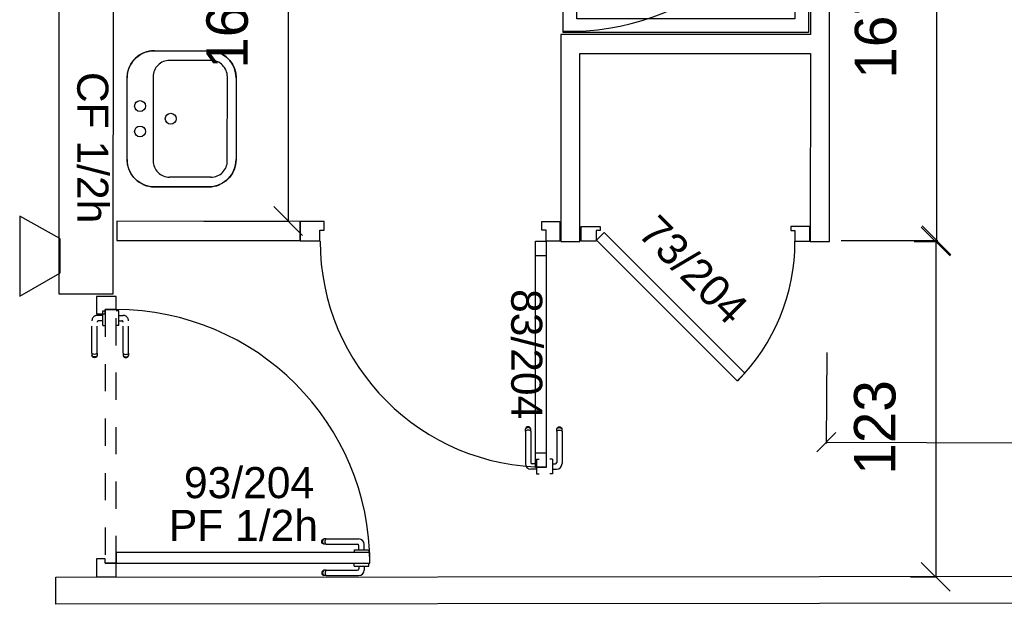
# Model space of a CAD drawing. Header units: millimetres. Extents: x -15 to 127, y -65 to 67.
# Tile 192 of 256: x 14.13 to 17.74, y 10.16 to 12.31. Entities that reach past the tile are written whole.
import ezdxf

# ---------------------------------------------------------------- set-up
doc = ezdxf.new("R2010")
doc.units = ezdxf.units.MM
doc.header["$MEASUREMENT"] = 0
doc.linetypes.add('PC_DASH_3', pattern=[0.055556, 0.027778, -0.027778])
doc.layers.add('Cfa', color=1, linetype='Continuous')
doc.layers.add('structure rdc', color=7, linetype='Continuous')
doc.styles.get("Standard").update_dxf_attribs({"font": 'BKANT.TTF'})

# ---------------------------------------------------------------- blocks, each defined once
blk = doc.blocks.new('INDIC')
for p, q in [((-0.3, 0.15), (0.3, 0.15)), ((-0.1315, -0.15), (-0.3, 0.15)), ((0.3, 0.15), (0.1272, -0.15)), ((-0.1315, -0.15), (0.1272, -0.15))]:
    blk.add_line(p, q)
blk = doc.blocks.new('PD_4700')
at = {"layer": 'structure rdc', "color": 0}
for p, q in [((16.0376, -15.9939), (16.0376, -15.9938)), ((16.0376, -16.0037), (16.0376, -15.9939)), ((16.0376, -16.0038), (16.0376, -16.0037)), ((16.0376, -16.0038), (16.0392, -16.0038)), ((16.0392, -16.0038), (16.0439, -16.0038)), ((16.0439, -16.0038), (16.0511, -16.0038)), ((16.0511, -16.0038), (16.0599, -16.0038)), ((16.0548, -16.0038), (16.0548, -16.0143)), ((16.0599, -16.0038), (16.0693, -16.0038)), ((16.0693, -16.0038), (16.0782, -16.0038)), ((16.0745, -16.0038), (16.0745, -16.019)), ((16.0782, -16.0038), (16.0854, -16.0038)), ((16.0854, -16.0038), (16.09, -16.0038)), ((16.09, -16.0038), (16.0917, -16.0038)), ((16.0917, -15.9939), (16.0917, -15.9938)), ((16.0917, -16.0037), (16.0917, -15.9939)), ((16.0917, -16.0038), (16.0917, -16.0037)), ((15.9195, -16.0258), (15.9189, -16.0292)), ((15.9189, -16.0292), (15.9195, -16.0326)), ((15.9212, -16.0227), (15.9195, -16.0258)), ((15.9195, -16.0326), (15.9212, -16.0356)), ((15.9239, -16.0205), (15.9212, -16.0227)), ((15.9212, -16.0356), (15.9239, -16.0378)), ((15.9225, -16.0258), (15.9219, -16.0292)), ((15.9219, -16.0292), (15.9225, -16.0326)), ((15.924, -16.0227), (15.9225, -16.0258)), ((15.9225, -16.0326), (15.924, -16.0356)), ((15.9271, -16.0193), (15.9239, -16.0205)), ((15.9239, -16.0378), (15.9271, -16.039)), ((15.9264, -16.0205), (15.924, -16.0227)), ((15.924, -16.0356), (15.9264, -16.0378)), ((15.9293, -16.0193), (15.9271, -16.0193)), ((15.9293, -16.039), (15.9271, -16.039)), ((15.9355, -16.0193), (15.9293, -16.0193)), ((15.9355, -16.039), (15.9293, -16.039)), ((15.9315, -16.0258), (15.9312, -16.0292)), ((15.9312, -16.0292), (15.9315, -16.0326)), ((15.9324, -16.0227), (15.9315, -16.0258)), ((15.9315, -16.0326), (15.9324, -16.0356)), ((15.9338, -16.0205), (15.9324, -16.0227)), ((15.9324, -16.0356), (15.9338, -16.0378)), ((15.9355, -16.0193), (16.0498, -16.0193)), ((15.9355, -16.039), (16.0545, -16.039))]:
    blk.add_line(p, q, dxfattribs=at)
for centre, radius in [((16.0498, -16.0143), 0.00501), ((16.0545, -16.019), 0.02)]:
    blk.add_arc(centre, radius, 270, 0, dxfattribs=at)
blk = doc.blocks.new('PD_4701')
at = {"layer": 'structure rdc', "color": 0}
for p, q in [((15.9189, -15.9142), (15.9195, -15.9108)), ((15.9195, -15.9177), (15.9189, -15.9142)), ((15.9195, -15.9108), (15.9212, -15.9078)), ((15.9212, -15.9207), (15.9195, -15.9177)), ((15.9212, -15.9078), (15.9239, -15.9056)), ((15.9239, -15.9229), (15.9212, -15.9207)), ((15.9219, -15.9142), (15.9225, -15.9108)), ((15.9225, -15.9177), (15.9219, -15.9142)), ((15.9225, -15.9108), (15.924, -15.9078)), ((15.924, -15.9207), (15.9225, -15.9177)), ((15.9239, -15.9056), (15.9271, -15.9044)), ((15.9271, -15.9241), (15.9239, -15.9229)), ((15.924, -15.9078), (15.9264, -15.9056)), ((15.9264, -15.9229), (15.924, -15.9207)), ((15.9293, -15.9044), (15.9271, -15.9044)), ((15.9293, -15.9241), (15.9271, -15.9241)), ((15.9355, -15.9044), (15.9293, -15.9044)), ((15.9355, -15.9241), (15.9293, -15.9241)), ((15.9312, -15.9142), (15.9315, -15.9108)), ((15.9315, -15.9177), (15.9312, -15.9142)), ((15.9315, -15.9108), (15.9324, -15.9078)), ((15.9324, -15.9207), (15.9315, -15.9177)), ((15.9324, -15.9078), (15.9338, -15.9056)), ((15.9338, -15.9229), (15.9324, -15.9207)), ((15.9355, -15.9044), (16.0545, -15.9044)), ((15.9355, -15.9241), (16.0498, -15.9241)), ((16.0548, -15.9447), (16.0548, -15.9291)), ((16.0745, -15.9447), (16.0745, -15.9244)), ((16.0376, -15.9447), (16.0392, -15.9447)), ((16.0376, -15.9447), (16.0376, -15.9448)), ((16.0376, -15.9448), (16.0376, -15.9546)), ((16.0376, -15.9546), (16.0376, -15.9547)), ((16.0392, -15.9447), (16.0439, -15.9447)), ((16.0439, -15.9447), (16.0511, -15.9447)), ((16.0511, -15.9447), (16.0599, -15.9447)), ((16.0599, -15.9447), (16.0693, -15.9447)), ((16.0693, -15.9447), (16.0782, -15.9447)), ((16.0782, -15.9447), (16.0854, -15.9447)), ((16.0854, -15.9447), (16.09, -15.9447)), ((16.09, -15.9447), (16.0917, -15.9447)), ((16.0917, -15.9447), (16.0917, -15.9448)), ((16.0917, -15.9448), (16.0917, -15.9546)), ((16.0917, -15.9546), (16.0917, -15.9547))]:
    blk.add_line(p, q, dxfattribs=at)
for centre, radius in [((16.0498, -15.9291), 0.00501), ((16.0545, -15.9244), 0.02)]:
    blk.add_arc(centre, radius, 0, 90, dxfattribs=at)
blk = doc.blocks.new('PD_4699')
at = {"layer": 'structure rdc'}
for name in ['PD_4701', 'PD_4700']:
    blk.add_blockref(name, (0, 0), dxfattribs=at)
blk = doc.blocks.new('PD_4704')
at = {"layer": 'structure rdc', "color": 0, "linetype": 'PC_DASH_3'}
for p, q in [((15.1649, -15.0664), (15.1648, -15.0664)), ((15.1747, -15.0664), (15.1649, -15.0664)), ((15.1748, -15.0664), (15.1747, -15.0664)), ((15.1748, -15.068), (15.1748, -15.0664)), ((15.1748, -15.0727), (15.1748, -15.068)), ((15.1748, -15.0799), (15.1748, -15.0727)), ((15.1748, -15.0887), (15.1748, -15.0799)), ((15.1748, -15.0835), (15.19, -15.0835)), ((15.1748, -15.0981), (15.1748, -15.0887)), ((15.1748, -15.1069), (15.1748, -15.0981)), ((15.1748, -15.1033), (15.1853, -15.1033)), ((15.21, -15.2226), (15.21, -15.1036)), ((15.1649, -15.1204), (15.1648, -15.1204)), ((15.1747, -15.1204), (15.1649, -15.1204)), ((15.1748, -15.1204), (15.1747, -15.1204)), ((15.1748, -15.1141), (15.1748, -15.1069)), ((15.1748, -15.1188), (15.1748, -15.1141)), ((15.1748, -15.1204), (15.1748, -15.1188)), ((15.1903, -15.2226), (15.1903, -15.1083)), ((15.1903, -15.2226), (15.1903, -15.2287)), ((15.1903, -15.2287), (15.1903, -15.2309)), ((15.1903, -15.2309), (15.1915, -15.2342)), ((15.1915, -15.2242), (15.1937, -15.2256)), ((15.1915, -15.2316), (15.1937, -15.234)), ((15.1915, -15.2342), (15.1937, -15.2368)), ((15.1937, -15.2256), (15.1967, -15.2265)), ((15.1937, -15.234), (15.1967, -15.2356)), ((15.1937, -15.2368), (15.1967, -15.2386)), ((15.1967, -15.2265), (15.2002, -15.2268)), ((15.1967, -15.2356), (15.2002, -15.2361)), ((15.1967, -15.2386), (15.2002, -15.2392)), ((15.2002, -15.2268), (15.2036, -15.2265)), ((15.2002, -15.2361), (15.2036, -15.2356)), ((15.2002, -15.2392), (15.2036, -15.2386)), ((15.2036, -15.2265), (15.2066, -15.2256)), ((15.2036, -15.2356), (15.2066, -15.234)), ((15.2036, -15.2386), (15.2066, -15.2368)), ((15.2066, -15.2256), (15.2088, -15.2242)), ((15.2066, -15.234), (15.2088, -15.2316)), ((15.2066, -15.2368), (15.2088, -15.2342)), ((15.2088, -15.2342), (15.21, -15.2309)), ((15.21, -15.2226), (15.21, -15.2287)), ((15.21, -15.2287), (15.21, -15.2309))]:
    blk.add_line(p, q, dxfattribs=at)
for centre, radius in [((15.1853, -15.1083), 0.00501), ((15.19, -15.1036), 0.02)]:
    blk.add_arc(centre, radius, 0, 90, dxfattribs=at)
blk = doc.blocks.new('PD_4705')
at = {"layer": 'structure rdc', "color": 0, "linetype": 'PC_DASH_3'}
for p, q in [((15.1157, -15.068), (15.1157, -15.0664)), ((15.1157, -15.0664), (15.1158, -15.0664)), ((15.1157, -15.0727), (15.1157, -15.068)), ((15.1158, -15.0664), (15.1256, -15.0664)), ((15.1256, -15.0664), (15.1257, -15.0664)), ((15.0754, -15.2226), (15.0754, -15.1036)), ((15.1157, -15.0835), (15.0954, -15.0835)), ((15.1157, -15.1033), (15.1001, -15.1033)), ((15.1157, -15.0799), (15.1157, -15.0727)), ((15.1157, -15.0887), (15.1157, -15.0799)), ((15.1157, -15.0981), (15.1157, -15.0887)), ((15.1157, -15.1069), (15.1157, -15.0981)), ((15.0951, -15.2226), (15.0951, -15.1083)), ((15.1157, -15.1141), (15.1157, -15.1069)), ((15.1157, -15.1188), (15.1157, -15.1141)), ((15.1157, -15.1204), (15.1157, -15.1188)), ((15.1157, -15.1204), (15.1158, -15.1204)), ((15.1158, -15.1204), (15.1256, -15.1204)), ((15.1256, -15.1204), (15.1257, -15.1204)), ((15.0754, -15.2226), (15.0754, -15.2287)), ((15.0754, -15.2287), (15.0754, -15.2309)), ((15.0766, -15.2342), (15.0754, -15.2309)), ((15.0788, -15.2256), (15.0766, -15.2242)), ((15.0788, -15.234), (15.0766, -15.2316)), ((15.0788, -15.2368), (15.0766, -15.2342)), ((15.0818, -15.2265), (15.0788, -15.2256)), ((15.0818, -15.2356), (15.0788, -15.234)), ((15.0818, -15.2386), (15.0788, -15.2368)), ((15.0852, -15.2268), (15.0818, -15.2265)), ((15.0852, -15.2361), (15.0818, -15.2356)), ((15.0852, -15.2392), (15.0818, -15.2386)), ((15.0887, -15.2265), (15.0852, -15.2268)), ((15.0887, -15.2356), (15.0852, -15.2361)), ((15.0887, -15.2386), (15.0852, -15.2392)), ((15.0917, -15.2256), (15.0887, -15.2265)), ((15.0917, -15.234), (15.0887, -15.2356)), ((15.0917, -15.2368), (15.0887, -15.2386)), ((15.0939, -15.2242), (15.0917, -15.2256)), ((15.0939, -15.2316), (15.0917, -15.234)), ((15.0939, -15.2342), (15.0917, -15.2368)), ((15.0951, -15.2309), (15.0939, -15.2342)), ((15.0951, -15.2226), (15.0951, -15.2287)), ((15.0951, -15.2287), (15.0951, -15.2309))]:
    blk.add_line(p, q, dxfattribs=at)
for centre, radius in [((15.0954, -15.1036), 0.02), ((15.1001, -15.1083), 0.00501)]:
    blk.add_arc(centre, radius, 90, 180, dxfattribs=at)
blk = doc.blocks.new('PD_4703')
at = {"layer": 'structure rdc'}
for name in ['PD_4705', 'PD_4704']:
    blk.add_blockref(name, (0, 0), dxfattribs=at)
blk = doc.blocks.new('PD_4702')
at = {"layer": 'structure rdc', "color": 0, "linetype": 'PC_DASH_3'}
blk.add_lwpolyline([(15.1648, -15.0624), (15.1247, -15.0624), (15.1247, -15.9936), (15.1648, -15.9936), (15.1648, -15.0624)], dxfattribs=at)
at = {"layer": 'structure rdc'}
blk.add_blockref('PD_4703', (0, 0), dxfattribs=at)
blk = doc.blocks.new('PD_4698')
at = {"layer": 'structure rdc', "color": 0}
for points in [[(15.0923, -15.014), (15.0923, -15.0784), (15.1243, -15.0784), (15.1243, -15.0625), (15.1644, -15.0625), (15.1644, -15.014), (15.0923, -15.014)], [(16.0957, -15.9938), (16.0957, -15.9537), (15.1644, -15.9537), (15.1644, -15.9938), (16.0957, -15.9938)], [(15.1243, -15.9938), (15.1243, -15.9779), (15.0923, -15.9779), (15.0923, -16.0439), (15.1644, -16.0439), (15.1644, -15.9938), (15.1243, -15.9938)]]:
    blk.add_lwpolyline(points, dxfattribs=at)
blk.add_arc((15.1644, -15.9938), 0.9313, 0, 90, dxfattribs=at)
at = {"layer": 'structure rdc'}
for name in ['PD_4702', 'PD_4699']:
    blk.add_blockref(name, (0, 0), dxfattribs=at)
blk = doc.blocks.new('PD_5380')
at = {"layer": 'structure rdc', "color": 0}
for p, q in [((17.7356, -15.5843), (17.8064, -15.514)), ((20.5897, -15.525), (20.5188, -15.5953)), ((17.771, -15.5492), (20.5542, -15.5601))]:
    blk.add_line(p, q, dxfattribs=at)
at = {"layer": 'structure rdc', "color": 0, "insert": (19.1633, -15.322), "char_height": 0.152135, "width": 0.352778, "attachment_point": 2}
blk.add_mtext('{\\fArial|b0|i0|c0|p34;\\W0.98;280}', dxfattribs=at)
blk = doc.blocks.new('PD_5379')
at = {"layer": 'structure rdc', "color": 0}
for p, q in [((17.7723, -15.2195), (17.771, -15.5542)), ((20.5555, -15.2305), (20.5542, -15.5651))]:
    blk.add_line(p, q, dxfattribs=at)
at = {"layer": 'structure rdc'}
blk.add_blockref('PD_5380', (0, 0), dxfattribs=at)
blk = doc.blocks.new('PD_5455')
at = {"layer": 'structure rdc', "color": 0}
for p, q in [((15.3046, -14.1116), (15.5046, -14.1116)), ((15.5126, -14.1471), (15.3606, -14.1471)), ((15.2045, -14.5115), (15.2046, -14.2115)), ((15.3006, -14.207), (15.3005, -14.5161)), ((15.5725, -14.5161), (15.5726, -14.2071)), ((15.6046, -14.2116), (15.6045, -14.5116)), ((15.5125, -14.5761), (15.3605, -14.5761)), ((15.3045, -14.6116), (15.5045, -14.6116))]:
    blk.add_line(p, q, dxfattribs=at)
blk.add_lwpolyline([(15.3046, -14.1116), (15.5046, -14.1116), (15.522, -14.1131), (15.5388, -14.1176), (15.5546, -14.125), (15.5689, -14.135), (15.5812, -14.1473), (15.5912, -14.1616), (15.5986, -14.1774), (15.6031, -14.1943), (15.6046, -14.2116), (15.6046, -14.2116), (15.6045, -14.5116), (15.603, -14.529), (15.5985, -14.5458), (15.5911, -14.5616), (15.5811, -14.5759), (15.5688, -14.5882), (15.5545, -14.5982), (15.5387, -14.6056), (15.5219, -14.6101), (15.5045, -14.6116), (15.5045, -14.6116), (15.3045, -14.6116), (15.2871, -14.61), (15.2703, -14.6055), (15.2545, -14.5982), (15.2402, -14.5882), (15.2279, -14.5758), (15.2179, -14.5615), (15.2106, -14.5457), (15.206, -14.5289), (15.2045, -14.5115), (15.2045, -14.5115), (15.2046, -14.2115), (15.2061, -14.1942), (15.2106, -14.1773), (15.218, -14.1615), (15.228, -14.1473), (15.2403, -14.1349), (15.2546, -14.1249), (15.2704, -14.1176), (15.2872, -14.1131), (15.3046, -14.1116), (15.3046, -14.1116)], dxfattribs=at)
for centre in [(15.2522, -14.3149), (15.3646, -14.3616), (15.2521, -14.4082)]:
    blk.add_circle(centre, 0.02, dxfattribs=at)
for centre, radius, start, end in [((15.3046, -14.2116), 0.1, 89.9886, 179.9889), ((15.5046, -14.2116), 0.1, 359.9886, 89.9889), ((15.3606, -14.2071), 0.06, 89.9886, 179.9889), ((15.5126, -14.2071), 0.06, 359.9886, 89.9889), ((15.3045, -14.5116), 0.1, 179.9886, 269.9889), ((15.3605, -14.5161), 0.06, 179.9886, 269.9889), ((15.5045, -14.5116), 0.1, 269.9892, 359.9895), ((15.5125, -14.5161), 0.06, 269.9892, 359.9894)]:
    blk.add_arc(centre, radius, start, end, dxfattribs=at)
blk = doc.blocks.new('PD_5456')
at = {"layer": 'structure rdc', "color": 0}
for p, q in [((15.8405, -13.3767), (15.8639, -13.3767)), ((15.5548, -13.4457), (15.5548, -13.6689)), ((15.5806, -13.4615), (15.5806, -13.652)), ((15.8438, -13.7387), (15.8739, -13.7387))]:
    blk.add_line(p, q, dxfattribs=at)
for points in [[(15.5552, -13.4462), (15.5989, -13.434), (15.6119, -13.4298), (15.61, -13.4302), (15.6216, -13.4253), (15.6641, -13.4095), (15.7077, -13.3968), (15.752, -13.387), (15.7968, -13.3804), (15.8421, -13.377), (15.8405, -13.3771), (15.8639, -13.3771), (15.8559, -13.3779), (15.8666, -13.3777), (15.878, -13.378), (15.8894, -13.3788), (15.9007, -13.3801), (15.912, -13.3818), (15.9231, -13.3841), (15.934, -13.3868), (15.9448, -13.39), (15.9553, -13.3937), (15.9656, -13.3978), (15.9757, -13.4024), (15.9854, -13.4073), (15.9948, -13.4127), (16.0038, -13.4185), (16.0125, -13.4247), (16.0207, -13.4313), (16.0286, -13.4382), (16.036, -13.4454), (16.0429, -13.4529), (16.0493, -13.4608), (16.0552, -13.4689), (16.0606, -13.4772), (16.0655, -13.4858), (16.0698, -13.4945), (16.0736, -13.5035), (16.0768, -13.5126), (16.0794, -13.5218), (16.0815, -13.5311), (16.0829, -13.5405), (16.0837, -13.5499), (16.084, -13.5594), (16.0836, -13.5689), (16.0827, -13.5783), (16.0811, -13.5877), (16.079, -13.597), (16.0763, -13.6062), (16.073, -13.6153), (16.0691, -13.6242), (16.0647, -13.6329), (16.0597, -13.6414), (16.0542, -13.6497), (16.0482, -13.6578), (16.0416, -13.6656), (16.0346, -13.673), (16.0272, -13.6802), (16.0193, -13.687), (16.0109, -13.6935), (16.0022, -13.6996), (15.9931, -13.7054), (15.9836, -13.7107), (15.9738, -13.7156), (15.9638, -13.7201), (15.9534, -13.7241), (15.9428, -13.7277), (15.932, -13.7308), (15.9211, -13.7335), (15.9099, -13.7356), (15.8987, -13.7373), (15.8873, -13.7385), (15.8759, -13.7392), (15.8739, -13.7391), (15.8438, -13.7391), (15.8421, -13.7397), (15.8268, -13.7389), (15.7817, -13.7343), (15.737, -13.7267), (15.6929, -13.7159), (15.6497, -13.7021), (15.6076, -13.6854), (15.6119, -13.6867), (15.5685, -13.6736), (15.5552, -13.6703), (15.5548, -13.6694), (15.5548, -13.4462)], [(15.8421, -13.3765), (15.7968, -13.38), (15.752, -13.3866), (15.7077, -13.3963), (15.6641, -13.4091), (15.6216, -13.4249), (15.61, -13.4298)], [(15.8559, -13.3774), (15.9662, -13.3975), (16.0496, -13.4606), (16.0838, -13.5498), (16.0596, -13.6411), (15.9835, -13.7103), (15.8759, -13.7387), (15.8759, -13.7387)], [(15.5552, -13.4457), (15.5989, -13.4336), (15.6119, -13.4293)], [(15.6547, -13.4302), (15.6119, -13.4452), (15.5806, -13.4615)], [(15.8697, -13.7071), (15.7737, -13.6856), (15.7044, -13.6297), (15.6804, -13.5545), (15.7082, -13.48), (15.7802, -13.4263), (15.8772, -13.4077), (15.8772, -13.4077)], [(15.884, -13.6876), (15.797, -13.669), (15.7342, -13.6205), (15.7125, -13.5551), (15.7377, -13.4905), (15.8029, -13.4439), (15.8908, -13.4277), (15.8908, -13.4277)], [(15.8805, -13.4077), (15.9848, -13.4411), (16.0467, -13.5158), (16.0441, -13.6052), (15.9779, -13.6776), (15.8718, -13.7071)], [(15.8902, -13.4276), (15.9724, -13.4566), (16.0212, -13.5215), (16.0191, -13.5992), (15.967, -13.662), (15.8833, -13.6876)], [(15.8152, -13.5118), (15.8152, -13.5118), (15.783, -13.5183), (15.7595, -13.536), (15.7509, -13.5602), (15.7595, -13.5845), (15.783, -13.6022), (15.8152, -13.6087)], [(15.6547, -13.6828), (15.6119, -13.6679), (15.5806, -13.6515)], [(15.6119, -13.6862), (15.5685, -13.6731), (15.5552, -13.6698)], [(15.6076, -13.6849), (15.6497, -13.7017), (15.6929, -13.7155), (15.737, -13.7262), (15.7817, -13.7339), (15.8268, -13.7384), (15.8421, -13.7392)]]:
    blk.add_lwpolyline(points, dxfattribs=at)
blk.add_arc((15.8079, -13.5602), 0.0484, 270, 90, dxfattribs=at)
blk = doc.blocks.new('PD_5458')
at = {"layer": 'structure rdc', "color": 0}
for p, q in [((16.7814, -15.5007), (16.7826, -15.4974)), ((16.7814, -15.5029), (16.7814, -15.5007)), ((16.7814, -15.509), (16.7814, -15.5029)), ((16.7826, -15.4974), (16.7849, -15.4947)), ((16.7826, -15.4999), (16.7849, -15.4975)), ((16.7849, -15.4947), (16.7879, -15.493)), ((16.7849, -15.4975), (16.7879, -15.496)), ((16.7879, -15.493), (16.7913, -15.4924)), ((16.7879, -15.496), (16.7913, -15.4954)), ((16.7913, -15.4924), (16.7947, -15.493)), ((16.7913, -15.4954), (16.7947, -15.496)), ((16.7947, -15.493), (16.7977, -15.4947)), ((16.7947, -15.496), (16.7977, -15.4975)), ((16.7977, -15.4947), (16.8, -15.4974)), ((16.7977, -15.4975), (16.8, -15.4999)), ((16.8, -15.4974), (16.8012, -15.5007)), ((16.8012, -15.5029), (16.8012, -15.5007)), ((16.8012, -15.509), (16.8012, -15.5029)), ((16.7814, -15.509), (16.7814, -15.6233)), ((16.7826, -15.5073), (16.7849, -15.5059)), ((16.7849, -15.5059), (16.7879, -15.505)), ((16.7879, -15.505), (16.7913, -15.5047)), ((16.7913, -15.5047), (16.7947, -15.505)), ((16.7947, -15.505), (16.7977, -15.5059)), ((16.7977, -15.5059), (16.8, -15.5073)), ((16.8012, -15.509), (16.8012, -15.628)), ((16.756, -15.6111), (16.7559, -15.6111)), ((16.7658, -15.6111), (16.756, -15.6111)), ((16.7659, -15.6111), (16.7658, -15.6111)), ((16.7659, -15.6111), (16.7659, -15.6127)), ((16.7659, -15.6127), (16.7659, -15.6174)), ((16.7659, -15.6174), (16.7659, -15.6246)), ((16.7659, -15.6246), (16.7659, -15.6335)), ((16.7659, -15.6283), (16.7764, -15.6283)), ((16.7659, -15.6335), (16.7659, -15.6429)), ((16.7659, -15.6429), (16.7659, -15.6517)), ((16.756, -15.6652), (16.7559, -15.6652)), ((16.7658, -15.6652), (16.756, -15.6652)), ((16.7659, -15.6652), (16.7658, -15.6652)), ((16.7659, -15.648), (16.7811, -15.648)), ((16.7659, -15.6517), (16.7659, -15.6589)), ((16.7659, -15.6589), (16.7659, -15.6636)), ((16.7659, -15.6636), (16.7659, -15.6652))]:
    blk.add_line(p, q, dxfattribs=at)
for centre, radius in [((16.7764, -15.6233), 0.00501), ((16.7811, -15.628), 0.02)]:
    blk.add_arc(centre, radius, 270, 0, dxfattribs=at)
blk = doc.blocks.new('PD_5459')
at = {"layer": 'structure rdc', "color": 0}
for p, q in [((16.6677, -15.4974), (16.6665, -15.5007)), ((16.6665, -15.5029), (16.6665, -15.5007)), ((16.6665, -15.509), (16.6665, -15.5029)), ((16.6699, -15.4947), (16.6677, -15.4974)), ((16.6699, -15.4975), (16.6677, -15.4999)), ((16.673, -15.493), (16.6699, -15.4947)), ((16.673, -15.496), (16.6699, -15.4975)), ((16.6764, -15.4924), (16.673, -15.493)), ((16.6764, -15.4954), (16.673, -15.496)), ((16.6798, -15.493), (16.6764, -15.4924)), ((16.6798, -15.496), (16.6764, -15.4954)), ((16.6828, -15.4947), (16.6798, -15.493)), ((16.6828, -15.4975), (16.6798, -15.496)), ((16.6851, -15.4974), (16.6828, -15.4947)), ((16.6851, -15.4999), (16.6828, -15.4975)), ((16.6862, -15.5007), (16.6851, -15.4974)), ((16.6862, -15.5029), (16.6862, -15.5007)), ((16.6862, -15.509), (16.6862, -15.5029)), ((16.6665, -15.509), (16.6665, -15.628)), ((16.6699, -15.5059), (16.6677, -15.5073)), ((16.673, -15.505), (16.6699, -15.5059)), ((16.6764, -15.5047), (16.673, -15.505)), ((16.6798, -15.505), (16.6764, -15.5047)), ((16.6828, -15.5059), (16.6798, -15.505)), ((16.6851, -15.5073), (16.6828, -15.5059)), ((16.6862, -15.509), (16.6862, -15.6233)), ((16.7069, -15.6111), (16.7069, -15.6127)), ((16.7069, -15.6111), (16.707, -15.6111)), ((16.707, -15.6111), (16.7168, -15.6111)), ((16.7168, -15.6111), (16.7169, -15.6111)), ((16.7069, -15.6283), (16.6913, -15.6283)), ((16.7069, -15.6127), (16.7069, -15.6174)), ((16.7069, -15.6174), (16.7069, -15.6246)), ((16.7069, -15.6246), (16.7069, -15.6335)), ((16.7069, -15.6335), (16.7069, -15.6429)), ((16.7069, -15.6429), (16.7069, -15.6517)), ((16.7069, -15.648), (16.6865, -15.648)), ((16.7069, -15.6517), (16.7069, -15.6589)), ((16.7069, -15.6589), (16.7069, -15.6636)), ((16.7069, -15.6636), (16.7069, -15.6652)), ((16.7069, -15.6652), (16.707, -15.6652)), ((16.707, -15.6652), (16.7168, -15.6652)), ((16.7168, -15.6652), (16.7169, -15.6652))]:
    blk.add_line(p, q, dxfattribs=at)
for centre, radius in [((16.6865, -15.628), 0.02), ((16.6913, -15.6233), 0.00501)]:
    blk.add_arc(centre, radius, 180, 270, dxfattribs=at)
blk = doc.blocks.new('PD_5457')
at = {"layer": 'structure rdc'}
for name in ['PD_5459', 'PD_5458']:
    blk.add_blockref(name, (0, 0), dxfattribs=at)
blk = doc.blocks.new('PD_5461')
at = {"layer": 'structure rdc', "color": 0}
for p, q in [((15.9278, -14.7386), (15.8398, -14.7386)), ((15.8398, -14.7386), (15.8398, -14.8107)), ((15.9119, -14.8107), (15.8398, -14.8107))]:
    blk.add_line(p, q, dxfattribs=at)
blk.add_lwpolyline([(15.9119, -14.8107), (15.9119, -14.7707), (15.9278, -14.7707), (15.9278, -14.7386), (15.9119, -14.7386)], dxfattribs=at)
blk = doc.blocks.new('PD_5462')
at = {"layer": 'structure rdc', "color": 0}
for points in [[(16.7031, -14.8113), (16.7432, -14.8113), (16.7432, -14.8649), (16.7031, -14.8649), (16.7031, -14.8113)], [(16.7031, -15.5878), (16.7432, -15.5878), (16.7432, -15.6413), (16.7031, -15.6413), (16.7031, -15.5878)]]:
    blk.add_lwpolyline(points, dxfattribs=at)
blk = doc.blocks.new('PD_5460')
at = {"layer": 'structure rdc', "color": 0}
blk.add_line((16.7932, -14.7386), (16.7932, -14.8107), dxfattribs=at)
for points in [[(16.7432, -14.7707), (16.7273, -14.7707), (16.7273, -14.7386), (16.7932, -14.7386), (16.7932, -14.8107), (16.7432, -14.8107), (16.7432, -14.7707)], [(16.7432, -15.6418), (16.7031, -15.6418), (16.7031, -14.8107), (16.7432, -14.8107), (16.7432, -15.6418)]]:
    blk.add_lwpolyline(points, dxfattribs=at)
blk.add_arc((16.7432, -14.8107), 0.83, 180, 270, dxfattribs=at)
at = {"layer": 'structure rdc'}
for name in ['PD_5461', 'PD_5462']:
    blk.add_blockref(name, (0, 0), dxfattribs=at)
blk = doc.blocks.new('PD_5464')
at = {"layer": 'structure rdc', "color": 0}
for p, q in [((15.7426, -13.0841), (15.8484, -13.1899)), ((15.7955, -13.137), (15.7955, -14.737)), ((15.8484, -14.7899), (15.7426, -14.6841))]:
    blk.add_line(p, q, dxfattribs=at)
at = {"layer": 'structure rdc', "color": 0, "insert": (15.4956, -14.0042), "char_height": 0.152135, "width": 0.352778, "attachment_point": 2, "rotation": 90}
blk.add_mtext('{\\fArial|b0|i0|c0|p34;\\W0.98;160}', dxfattribs=at)
blk = doc.blocks.new('PD_5463')
at = {"layer": 'structure rdc', "color": 0}
for p, q in [((15.8461, -13.137), (15.7905, -13.137)), ((15.4866, -14.737), (15.8005, -14.737))]:
    blk.add_line(p, q, dxfattribs=at)
at = {"layer": 'structure rdc'}
blk.add_blockref('PD_5464', (0, 0), dxfattribs=at)
blk = doc.blocks.new('PD_5465')
at = {"layer": 'structure rdc', "color": 0}
for p, q in [((17.4521, -13.3051), (16.9408, -13.3051)), ((17.4539, -13.3443), (16.9456, -13.5637)), ((16.9421, -13.908), (17.4539, -13.3963)), ((17.5035, -13.3938), (17.2842, -13.9021)), ((17.5428, -13.3955), (17.5428, -13.9069)), ((17.5456, -13.3985), (17.5456, -13.9099))]:
    blk.add_line(p, q, dxfattribs=at)
for points in [[(16.8051, -13.1451), (17.7051, -13.1451), (17.7051, -14.0451), (16.8051, -14.0451), (16.8051, -13.1451)], [(16.8551, -13.1951), (17.6551, -13.1951), (17.6551, -13.9951), (16.8551, -13.9951), (16.8551, -13.1951)]]:
    blk.add_lwpolyline(points, dxfattribs=at)
blk.add_circle((17.5441, -13.3066), 0.04, dxfattribs=at)
blk = doc.blocks.new('PD_5466')
at = {"layer": 'structure rdc', "color": 0}
for points in [[(16.871, -14.8116), (16.871, -14.7566), (16.941, -14.7566), (16.941, -14.7716), (16.926, -14.7716), (16.926, -14.8116), (16.871, -14.8116)], [(17.4722, -15.2952), (17.4439, -15.3235), (16.9277, -14.8073), (16.956, -14.779), (17.4722, -15.2952)], [(17.711, -14.8116), (17.711, -14.7566), (17.641, -14.7566), (17.641, -14.7716), (17.656, -14.7716), (17.656, -14.8116), (17.711, -14.8116)]]:
    blk.add_lwpolyline(points, dxfattribs=at)
blk.add_arc((16.926, -14.8116), 0.73, 315.3329, 0, dxfattribs=at)
at = {"layer": 'structure rdc', "color": 0, "insert": (17.155, -14.7064), "char_height": 0.114102, "width": 0.493889, "attachment_point": 1, "rotation": 315}
blk.add_mtext('{\\fArial|b0|i0|c0|p34;\\W0.98;73/204}', dxfattribs=at)
blk = doc.blocks.new('PD_5468')
at = {"layer": 'structure rdc', "color": 0}
for p, q in [((18.1224, -13.0855), (18.2282, -13.1914)), ((18.1753, -13.1385), (18.1753, -14.8082)), ((18.2282, -14.8611), (18.1224, -14.7553))]:
    blk.add_line(p, q, dxfattribs=at)
at = {"layer": 'structure rdc', "color": 0, "insert": (17.8755, -14.0406), "char_height": 0.152135, "width": 0.352778, "attachment_point": 2, "rotation": 90}
blk.add_mtext('{\\fArial|b0|i0|c0|p34;\\W0.98;167}', dxfattribs=at)
blk = doc.blocks.new('PD_5467')
at = {"layer": 'structure rdc', "color": 0}
for p, q in [((18.1981, -13.1385), (18.1703, -13.1385)), ((17.8255, -14.8082), (18.1803, -14.8082))]:
    blk.add_line(p, q, dxfattribs=at)
at = {"layer": 'structure rdc'}
blk.add_blockref('PD_5468', (0, 0), dxfattribs=at)
blk = doc.blocks.new('PD_5454')
at = {"layer": 'structure rdc', "color": 0}
for p, q in [((17.7125, -13.1373), (17.7123, -14.0517)), ((17.7822, -14.8117), (17.7825, -13.1373)), ((16.7964, -14.0517), (16.7963, -14.8117)), ((17.7123, -14.0517), (16.7964, -14.0517)), ((16.8663, -14.8117), (16.8664, -14.1217)), ((16.8664, -14.1217), (17.7123, -14.1216)), ((17.7123, -14.1216), (17.7122, -14.8117)), ((16.7963, -14.8117), (16.8663, -14.8117)), ((17.7122, -14.8117), (17.7822, -14.8117))]:
    blk.add_line(p, q, dxfattribs=at)
blk.add_lwpolyline([(15.8398, -14.8083), (15.8398, -14.7383), (15.167, -14.738), (15.1669, -14.808), (15.8398, -14.8083)], dxfattribs=at)
blk.add_point((15.5548, -13.5573), dxfattribs=at)
at = {"layer": 'structure rdc'}
for name in ['PD_5463', 'PD_5467', 'PD_5465', 'PD_5456', 'PD_5455', 'PD_5460', 'PD_5466', 'PD_5457']:
    blk.add_blockref(name, (0, 0), dxfattribs=at)
at = {"layer": 'structure rdc', "color": 0, "insert": (16.7285, -14.9436), "char_height": 0.114102, "width": 0.529167, "attachment_point": 1, "rotation": 270}
blk.add_mtext('{\\fArial|b0|i0|c0|p34;\\W0.98; 83/204}', dxfattribs=at)
blk = doc.blocks.new('PD_5469')
at = {"layer": 'structure rdc', "color": 0}
blk.add_lwpolyline([(16.8071, -13.1511), (16.8146, -13.1445), (17.4119, -13.8266), (17.4048, -13.8336), (16.8071, -13.1511)], dxfattribs=at)
blk.add_arc((16.8291, -13.134), 0.9067, 268.4412, 310.9845, dxfattribs=at)
blk = doc.blocks.new('PD_5453')
at = {"layer": 'structure rdc'}
for name in ['PD_5454', 'PD_5469']:
    blk.add_blockref(name, (0, 0), dxfattribs=at)
blk = doc.blocks.new('PD_5488')
at = {"layer": 'structure rdc', "color": 0}
for p, q in [((18.1196, -14.7592), (18.2254, -14.8651)), ((18.1725, -14.8122), (18.1725, -16.0436)), ((18.2254, -16.0965), (18.1196, -15.9907))]:
    blk.add_line(p, q, dxfattribs=at)
at = {"layer": 'structure rdc', "color": 0, "insert": (17.8726, -15.4951), "char_height": 0.152135, "width": 0.352778, "attachment_point": 2, "rotation": 90}
blk.add_mtext('{\\fArial|b0|i0|c0|p34;\\W0.98;123}', dxfattribs=at)
blk = doc.blocks.new('PD_5487')
at = {"layer": 'structure rdc', "color": 0}
for p, q in [((18.094, -14.8122), (18.1775, -14.8122)), ((18.0801, -16.0436), (18.1775, -16.0436))]:
    blk.add_line(p, q, dxfattribs=at)
at = {"layer": 'structure rdc'}
blk.add_blockref('PD_5488', (0, 0), dxfattribs=at)

msp = doc.modelspace()

# ---------------------------------------------------------------- linework, layer by layer
at = {"layer": 'structure rdc', "color": 0}
for points in [[(14.2754, 11.2994), (14.2761, 12.4699), (14.47, 12.4697), (14.4736, 12.4697), (14.4729, 11.2992), (14.2754, 11.2994)], [(19.8696, 10.2659), (19.8696, 10.1659), (14.2639, 10.1609), (14.2639, 10.2609), (19.8696, 10.2659)]]:
    msp.add_lwpolyline(points, dxfattribs=at)

# ---------------------------------------------------------------- block references
at = {"layer": 'Cfa', "xscale": -0.4900000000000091, "yscale": 0.4899999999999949, "zscale": 0.49, "rotation": 90}
msp.add_blockref('INDIC', (14.2044, 11.4391), dxfattribs=at)
at = {"layer": 'structure rdc'}
for name in ['PD_5453', 'PD_5487', 'PD_4698', 'PD_5379']:
    msp.add_blockref(name, (-0.6795, 26.3053), dxfattribs=at)

# ---------------------------------------------------------------- texts
at = {"layer": 'structure rdc', "color": 0, "insert": (14.4562, 12.1156), "char_height": 0.114102, "width": 0.564444, "attachment_point": 1, "rotation": 270}
msp.add_mtext('{\\fArial|b0|i0|c0|p34;\\W0.98;CF 1/2h}', dxfattribs=at)
at = {"layer": 'structure rdc', "color": 0, "char_height": 0.114102, "attachment_point": 1}
for s, insert, width in [('{\\fArial|b0|i0|c0|p34;\\W0.98;93/204}', (14.7339, 10.6647), 0.493889), ('{\\fArial|b0|i0|c0|p34;\\W0.98;PF 1/2h}', (14.6786, 10.5076), 0.564444)]:
    msp.add_mtext(s, dxfattribs=dict(at, insert=insert, width=width))

doc.saveas('drawing.dxf')
